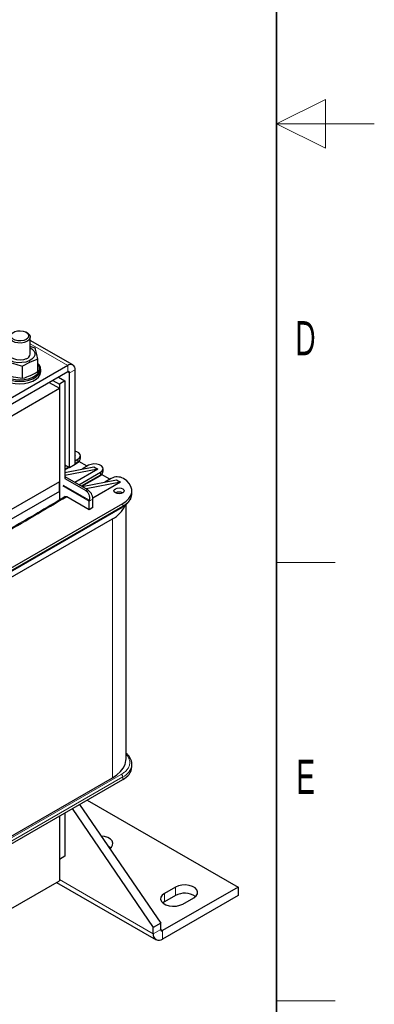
# Model space of a CAD drawing. Header units: millimetres. Extents: x 5 to 418, y 2 to 292.
# Tile 52 of 56: x 382 to 418, y 57 to 158. Entities that reach past the tile are written whole.
import ezdxf

# ---------------------------------------------------------------- set-up
doc = ezdxf.new("R2010")
doc.units = ezdxf.units.MM
doc.layers.add('SLD-0', color=7, linetype='Continuous')
doc.styles.add('SLDTEXTSTYLE0', font='TXT', dxfattribs={"width": 0.605})

msp = doc.modelspace()

# ---------------------------------------------------------------- linework, layer by layer
at = {"color": 7, "linetype": 'Continuous', "lineweight": 25}
for p, q in [((382.4508, 125.8015), (382.3376, 125.8669)), ((382.7631, 123.6242), (382.7631, 125.3662)), ((387.1323, 122.5011), (382.7631, 125.0234)), ((383.2789, 124.2321), (382.7631, 124.3866)), ((386.599, 122.4483), (377.9252, 117.441)), ((382.7576, 122.7922), (381.9664, 122.3798)), ((381.9664, 121.0982), (381.9664, 122.3798)), ((383.5489, 123.0872), (382.7576, 122.7922)), ((383.5489, 121.8056), (383.5489, 123.0872)), ((386.599, 121.7951), (377.9252, 116.7878)), ((383.7779, 121.5254), (383.8297, 121.7952)), ((383.8297, 121.7952), (383.8297, 122.0565)), ((385.656, 121.2507), (386.3162, 120.8696)), ((386.7876, 111.9965), (386.7876, 121.6862)), ((387.3533, 112.3231), (387.3533, 122.0127)), ((384.7131, 120.7064), (385.7505, 120.1075)), ((385.0903, 120.9241), (385.7505, 120.543)), ((386.3162, 120.8696), (385.7505, 120.543)), ((385.7505, 120.543), (385.7505, 108.6427)), ((386.3162, 120.8696), (386.3162, 110.8533)), ((372.834, 112.651), (385.7505, 120.1075)), ((385.7505, 120.1075), (385.7505, 110.5268)), ((387.3533, 113.1706), (387.3806, 113.1548)), ((387.3806, 113.1548), (387.3533, 113.139)), ((387.3806, 113.1548), (387.3533, 113.1496)), ((387.8994, 112.9322), (387.8994, 113.1935)), ((386.3162, 112.2687), (386.7876, 111.9965)), ((386.3162, 112.0723), (386.4863, 112.1705)), ((386.7876, 111.9965), (387.3533, 112.3231)), ((387.3533, 112.671), (387.6455, 112.8397)), ((387.3533, 112.3375), (387.6013, 112.4807)), ((388.5882, 112.1212), (387.7527, 112.6035)), ((388.7392, 112.2083), (388.0694, 111.8217)), ((386.3162, 111.4846), (389.2851, 112.0554)), ((386.3162, 111.7388), (386.7751, 112.0037)), ((389.6999, 111.8159), (386.3162, 111.1653)), ((389.6999, 111.8159), (387.344, 110.4559)), ((387.7494, 110.2219), (389.9648, 111.5008)), ((388.0383, 110.0551), (389.9206, 111.1418)), ((389.2851, 112.0554), (389.6999, 111.8159)), ((390.9075, 110.7823), (390.072, 111.2646)), ((390.2187, 111.5933), (390.2187, 111.8546)), ((385.7505, 110.5268), (372.834, 103.0703)), ((385.7505, 109.5252), (385.7505, 110.5268)), ((386.3162, 111.0493), (388.6166, 109.7213)), ((386.3162, 110.8533), (388.4469, 109.6233)), ((388.0698, 110.0369), (391.6044, 110.7165)), ((392.0192, 110.477), (388.4847, 109.7974)), ((392.0192, 110.477), (389.1767, 108.8361)), ((391.0578, 110.869), (390.3887, 110.4828)), ((391.6044, 110.7165), (392.0192, 110.477)), ((385.7505, 109.5252), (373.117, 102.232)), ((385.7505, 109.5252), (385.7505, 108.6427)), ((393.1743, 109.3291), (393.1743, 109.5904)), ((374.0785, 97.8015), (392.237, 108.2841)), ((388.8052, 107.6528), (386.5048, 108.9808)), ((388.8051, 108.5363), (388.8129, 108.6283)), ((388.8052, 107.6528), (388.8052, 108.5238)), ((389.1823, 107.8705), (389.1823, 108.7415)), ((392.5775, 82.1056), (392.5775, 108.1934)), ((374.0343, 97.4425), (392.1928, 107.9252)), ((389.1823, 107.8705), (388.8052, 107.6528)), ((392.1928, 107.9252), (392.1902, 107.9238)), ((375.3324, 97.5673), (391.1716, 106.7111)), ((393.1713, 81.4657), (393.1743, 81.5449)), ((393.1743, 81.2836), (393.1743, 81.5449)), ((374.0785, 69.4947), (392.237, 79.9774)), ((375.3324, 71.0025), (391.1716, 80.1463)), ((388.5772, 77.8646), (404.041, 68.9376)), ((387.0613, 76.9895), (395.3671, 64.8013)), ((387.8155, 77.4249), (396.1214, 65.2367)), ((385.7505, 76.2328), (385.7505, 71.7683)), ((385.7505, 76.2328), (385.7505, 69.5909)), ((386.3162, 76.5594), (386.3162, 72.0949)), ((386.3162, 72.0949), (385.7505, 71.7683)), ((376.2617, 64.1131), (385.7505, 69.5909)), ((385.454, 69.4197), (395.6433, 63.5376)), ((404.041, 68.9376), (396.3099, 64.4746)), ((397.6299, 68.9376), (396.4985, 68.2845)), ((404.041, 68.9376), (404.041, 68.0666)), ((404.041, 68.0666), (396.3099, 63.6036)), ((397.6299, 68.0666), (396.4985, 67.4135)), ((398.3841, 67.196), (399.5155, 67.8491)), ((396.4985, 67.4135), (396.3419, 67.3047)), ((396.1214, 65.2367), (395.3671, 64.8013)), ((395.3671, 64.1481), (395.3671, 64.8013)), ((396.1214, 64.5835), (396.1214, 65.2367))]:
    msp.add_line(p, q, dxfattribs=at)
at = {"color": 7, "linetype": 'Continuous', "lineweight": 18}
for p, q in [((382.7631, 124.6627), (386.599, 122.4483)), ((382.6433, 122.9182), (382.7576, 122.7922)), ((386.599, 121.7951), (386.599, 122.4483)), ((383.6738, 121.8873), (383.7779, 121.7867)), ((383.7779, 121.5254), (383.7779, 121.7867)), ((386.599, 121.795), (386.7876, 121.6862)), ((387.3533, 122.0127), (386.7876, 121.6862)), ((387.6455, 112.5784), (387.3533, 112.4097)), ((387.6455, 112.8397), (387.6455, 112.5784)), ((386.7126, 112.0398), (386.3162, 111.811)), ((389.9648, 111.2395), (387.9758, 110.0912)), ((389.9648, 111.5008), (389.9648, 111.2395)), ((388.8129, 108.6283), (386.1222, 110.1815)), ((388.8051, 108.5363), (386.1087, 110.0929)), ((388.6166, 109.7213), (388.4469, 109.6233)), ((389.1823, 108.7415), (388.8052, 108.5238)), ((392.237, 108.2841), (392.237, 108.0228)), ((392.237, 108.0228), (374.0785, 97.5402)), ((391.1716, 106.7111), (391.1716, 80.1463)), ((392.0862, 80.5), (373.9277, 70.0173)), ((374.0785, 69.756), (392.237, 80.2387)), ((392.237, 80.2387), (392.237, 79.9774)), ((385.7505, 69.6996), (395.3671, 64.1481)), ((397.6299, 68.9376), (397.6299, 68.0666)), ((396.4985, 68.2845), (396.4985, 67.4135)), ((395.3671, 64.1481), (396.1214, 64.5835)), ((396.1214, 64.5834), (396.3099, 64.4746)), ((396.3099, 64.4746), (396.3099, 63.6036))]:
    msp.add_line(p, q, dxfattribs=at)
at = {"color": 7, "linetype": 'Continuous', "lineweight": 25, "flags": 128}
for points in [[(381.8224, 124.7547), (381.5046, 124.7604), (381.2038, 124.82), (380.9468, 124.9281), (380.7564, 125.0751), (380.6496, 125.2479), (380.6357, 125.4313), (380.7161, 125.6089), (380.8836, 125.7649), (380.942, 125.8015)], [(381.8035, 124.9771), (381.5054, 124.9852), (381.2279, 125.0487), (381.0013, 125.1608), (380.8499, 125.3093), (380.7903, 125.4781), (380.8289, 125.649), (380.9615, 125.8033), (381.1737, 125.9245), (381.4426, 125.9993), (381.739, 126.0196), (382.0307, 125.9833), (382.2863, 125.8943), (382.4779, 125.7622), (382.5848, 125.6013), (382.5955, 125.4292), (382.5087, 125.2643), (382.3339, 125.1246), (382.09, 125.0253), (381.8035, 124.9771)], [(382.4508, 125.8015), (382.5507, 125.7349), (382.701, 125.5731), (382.7621, 125.393), (382.7284, 125.2105), (382.6031, 125.0418), (382.3972, 124.9019), (382.129, 124.8033), (381.8224, 124.7547)], [(382.6433, 122.9182), (382.2946, 122.8008), (381.905, 122.7395), (381.5013, 122.7385), (381.1108, 122.7978), (380.7603, 122.9135), (380.4735, 123.0776), (380.2701, 123.2789), (380.1639, 123.5038), (380.1621, 123.7369), (380.2649, 123.9623), (380.4652, 124.1646), (380.6297, 124.2708)], [(382.7631, 124.2708), (382.9193, 124.1709), (383.1227, 123.9695), (383.2289, 123.7446), (383.2307, 123.5116), (383.1279, 123.2862), (382.9276, 123.0838), (382.6433, 122.9182)], [(382.3495, 123.1373), (382.0569, 123.0447), (381.729, 123.0087), (381.398, 123.033), (381.0961, 123.1152), (380.853, 123.2472), (380.6925, 123.4161), (380.6302, 123.6054), (380.6297, 123.6242)], [(379.6149, 122.3262), (379.5631, 122.0521), (379.6183, 121.7781), (379.7776, 121.5182), (380.0332, 121.2852), (380.3722, 121.0909), (380.7776, 120.945), (381.2291, 120.8548), (381.704, 120.8249), (382.1785, 120.8568), (382.6289, 120.9488), (383.0324, 121.0963), (383.369, 121.292), (383.6218, 121.5261), (383.7779, 121.7867)], [(379.719, 122.3998), (379.6697, 122.1394), (379.7222, 121.8791), (379.8736, 121.6322), (380.1164, 121.4108), (380.4384, 121.2262), (380.8236, 121.0876), (381.2525, 121.002), (381.7036, 120.9736), (382.1544, 121.0039), (382.5822, 121.0913), (382.9656, 121.2314), (383.2854, 121.4174), (383.5255, 121.6397), (383.6738, 121.8873)], [(379.5631, 121.7952), (379.5631, 121.7908), (379.6183, 121.5168), (379.7776, 121.2569), (380.0332, 121.0239), (380.3722, 120.8296), (380.7776, 120.6837), (381.2291, 120.5935), (381.704, 120.5636), (382.1785, 120.5955), (382.6289, 120.6875), (383.0324, 120.835), (383.369, 121.0307), (383.6218, 121.2648), (383.7779, 121.5254)], [(387.6455, 112.8397), (387.8182, 112.982), (387.8961, 113.1499), (387.8698, 113.323), (387.7426, 113.4804), (387.5298, 113.6033), (387.3533, 113.6583)], [(389.9648, 111.5008), (390.1375, 111.6431), (390.2154, 111.811), (390.1891, 111.9841), (390.0619, 112.1415), (389.8491, 112.2644), (389.5763, 112.3378), (389.2765, 112.353), (388.9857, 112.308), (388.7392, 112.2083)], [(392.237, 108.2841), (392.5897, 108.526), (392.8658, 108.7991), (393.0572, 109.0953), (393.1583, 109.406), (393.1661, 109.7222), (393.0804, 110.0344), (392.9038, 110.3337), (392.6413, 110.6112), (392.3007, 110.8588)], [(392.237, 109.8081), (392.3526, 109.7082), (392.3932, 109.5904), (392.3526, 109.4726), (392.237, 109.3727), (392.064, 109.3059), (391.8599, 109.2825), (391.6558, 109.3059), (391.4828, 109.3727), (391.3671, 109.4726), (391.3265, 109.5904), (391.3671, 109.7082), (391.4828, 109.8081), (391.6558, 109.8748), (391.8599, 109.8983), (392.064, 109.8748), (392.237, 109.8081)], [(391.1716, 80.1463), (391.6201, 80.445), (391.9904, 80.7776), (392.2749, 81.1373), (392.4678, 81.5166), (392.5653, 81.908), (392.5775, 82.1056)], [(390.903, 72.8943), (391.0691, 73.0318), (391.2017, 73.237), (391.2288, 73.4556), (391.1481, 73.6696), (390.9662, 73.8619), (390.6979, 74.0168), (390.3648, 74.1218), (390.0362, 74.1663)], [(390.9982, 72.9652), (390.9662, 72.9909), (390.7466, 73.1238)], [(399.5155, 67.8491), (399.7429, 68.0245), (399.8755, 68.2297), (399.9026, 68.4483), (399.8219, 68.6623), (399.6401, 68.8546), (399.3717, 69.0095), (399.0386, 69.1145), (398.6678, 69.1611), (398.2893, 69.1455), (397.9337, 69.0689), (397.6299, 68.9376)], [(396.4985, 68.2845), (396.2711, 68.1091), (396.1384, 67.9038), (396.1114, 67.6853), (396.192, 67.4712), (396.3739, 67.2789), (396.6423, 67.124), (396.9754, 67.019), (397.3462, 66.9725), (397.7247, 66.9881), (398.0803, 67.0647), (398.3841, 67.196)]]:
    msp.add_lwpolyline(points, dxfattribs=at)
at = {"color": 7, "linetype": 'Continuous', "lineweight": 25}
for centre, radius, start, end in [((382.1799, 123.7005), 0.5881, 286.756027, 352.547191), ((382.9951, 122.0531), 0.8269, 341.202843, 47.958059), ((382.9877, 122.146), 0.7334, 339.339233, 40.068391), ((386.8934, 122.0873), 0.4658, 350.785963, 129.203285), ((386.6726, 121.7048), 0.1165, 350.785963, 129.203285), ((387.4879, 112.9595), 0.4124, 292.476414, 356.203445), ((389.8072, 111.6206), 0.4124, 292.476414, 356.203445), ((391.6696, 109.6926), 1.326, 61.579045, 117.475751), ((387.9541, 108.6856), 1.2294, 2.605478, 57.394522), ((391.8599, 108.6447), 0.8198, 62.615753, 117.384247), ((388.04, 108.5237), 0.7652, 0.002239, 0.942932), ((389.9892, 109.1254), 2.6883, 296.093191, 337.767209), ((391.6086, 81.4176), 1.5714, 293.571465, 355.108394), ((398.5628, 66.3559), 1.9486, 55.297885, 118.60389), ((395.9419, 64.0548), 0.5823, 170.785963, 309.203285), ((396.2363, 64.5648), 0.1165, 170.785963, 309.203285)]:
    msp.add_arc(centre, radius, start, end, dxfattribs=at)
at = {"color": 7, "linetype": 'Continuous', "lineweight": 18}
for centre, radius, start, end in [((387.544, 112.5655), 0.1023, 304.056351, 7.25583), ((389.8634, 111.2266), 0.1023, 304.056351, 7.25583), ((391.5703, 109.4906), 1.6121, 294.428907, 354.250952), ((392.1355, 108.0099), 0.1023, 304.056351, 7.25583), ((391.5879, 81.7022), 1.601, 293.919529, 351.505331), ((391.9095, 80.2238), 0.3279, 2.605478, 57.394522)]:
    msp.add_arc(centre, radius, start, end, dxfattribs=at)
at = {"color": 7, "linetype": 'Continuous', "lineweight": 25}
for points, knots in [([(383.5489, 123.0872), (383.5039, 123.3074), (383.4139, 123.7477), (383.3239, 124.0706), (383.2789, 124.2321)], [0, 0, 0, 0, 0.4999949, 1, 1, 1, 1]), ([(380.1139, 122.8173), (380.4226, 122.7737), (381.0401, 122.6866), (381.6576, 122.4821), (381.9664, 122.3798)], [0, 0, 0, 0, 0.4999949, 1, 1, 1, 1]), ([(381.9664, 121.0982), (381.6576, 121.1418), (381.0401, 121.2289), (380.4226, 121.4334), (380.1139, 121.5357)], [0, 0, 0, 0, 0.4999949, 1, 1, 1, 1]), ([(383.5489, 121.8056), (383.2847, 121.6581), (382.7572, 121.3637), (382.2297, 121.1866), (381.9664, 121.0982)], [0, 0, 0, 0, 0.50087292, 1, 1, 1, 1]), ([(387.5989, 112.4829), (387.6318, 112.5022), (387.7131, 112.5499), (387.8112, 112.6553), (387.8879, 112.7882), (387.8915, 112.8859), (387.8931, 112.9298)], [0, 0, 0, 0, 0.19109115, 0.47171543, 0.76313556, 1, 1, 1, 1]), ([(389.9182, 111.1439), (389.9511, 111.1633), (390.0324, 111.211), (390.1305, 111.3163), (390.2072, 111.4492), (390.2108, 111.547), (390.2124, 111.5909)], [0, 0, 0, 0, 0.19109115, 0.47171543, 0.76313556, 1, 1, 1, 1]), ([(388.4469, 109.6233), (388.5096, 109.5764), (388.6403, 109.4785), (388.7746, 109.222), (388.8423, 108.9229), (388.8225, 108.725), (388.8129, 108.6283)], [0, 0, 0, 0, 0.23423843, 0.488675, 0.74999221, 1, 1, 1, 1]), ([(392.1884, 107.928), (392.2331, 107.9526), (392.3786, 108.0327), (392.5876, 108.1939), (392.8111, 108.4102), (392.9887, 108.6518), (393.1122, 108.9169), (393.1763, 109.1581), (393.1672, 109.3086), (393.164, 109.3623)], [0, 0, 0, 0, 0.07115546, 0.2315599, 0.3942029, 0.55935076, 0.72808854, 0.90294869, 1, 1, 1, 1]), ([(386.3399, 108.9978), (386.1343, 108.8737), (384.2768, 107.7535), (380.7037, 105.6724), (376.7573, 103.3933), (374.4607, 102.1126), (373.8825, 101.7901)], [0, 0, 0, 0, 0.05059425, 0.45689324, 0.86325481, 1, 1, 1, 1]), ([(386.3426, 108.9943), (386.3433, 108.995), (386.3602, 109.0149), (386.4176, 109.0178), (386.4757, 108.9931), (386.5048, 108.9808)], [0, 0, 0, 0, 0.0203996, 0.50932919, 1, 1, 1, 1]), ([(393.1667, 81.4556), (393.1692, 81.5459), (393.1746, 81.7374), (393.0893, 82.0254), (392.9344, 82.3059), (392.761, 82.5234), (392.6221, 82.6358), (392.5775, 82.6719)], [0, 0, 0, 0, 0.20370181, 0.4320523, 0.66181377, 0.89137036, 1, 1, 1, 1])]:
    msp.add_open_spline(points, degree=3, knots=knots, dxfattribs=at)
at = {"color": 7, "linetype": 'Continuous', "lineweight": 18}
for points, knots in [([(386.5048, 108.9808), (384.2617, 107.6523), (380.1355, 105.2085), (375.9053, 102.8248), (373.9747, 101.7369)], [0, 0, 0, 0, 0.543618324, 1, 1, 1, 1]), ([(392.5775, 82.5492), (392.6354, 82.4898), (392.79, 82.3311), (392.9261, 82.0403), (392.9817, 81.6946), (392.9117, 81.3483), (392.7272, 81.0246), (392.4536, 80.7355), (392.2063, 80.577), (392.0862, 80.5)], [0, 0, 0, 0, 0.091797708, 0.245431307, 0.402196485, 0.558961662, 0.712595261, 0.860324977, 1, 1, 1, 1])]:
    msp.add_open_spline(points, degree=3, knots=knots, dxfattribs=at)
at = {"layer": 'SLD-0', "lineweight": 35}
msp.add_line((408, 12), (408, 282.5), dxfattribs=at)
at = {"layer": 'SLD-0', "color": 7, "linetype": 'Continuous', "lineweight": 18}
for p, q in [((413, 149.75), (408, 147.25)), ((413, 144.75), (413, 149.75)), ((418, 147.25), (408, 147.25)), ((408, 147.25), (413, 144.75))]:
    msp.add_line(p, q, dxfattribs=at)
at = {"layer": 'SLD-0', "lineweight": 18}
for p, q in [((408, 102.25), (414, 102.25)), ((408, 57.25), (414, 57.25))]:
    msp.add_line(p, q, dxfattribs=at)

# ---------------------------------------------------------------- texts
at = {"layer": 'SLD-0', "char_height": 3.5, "attachment_point": 2, "style": 'SLDTEXTSTYLE0'}
for s, insert in [('D', (410.9597, 127.0011)), ('E', (410.9816, 82.0011))]:
    msp.add_mtext(s, dxfattribs=dict(at, insert=insert))

doc.saveas('drawing.dxf')
